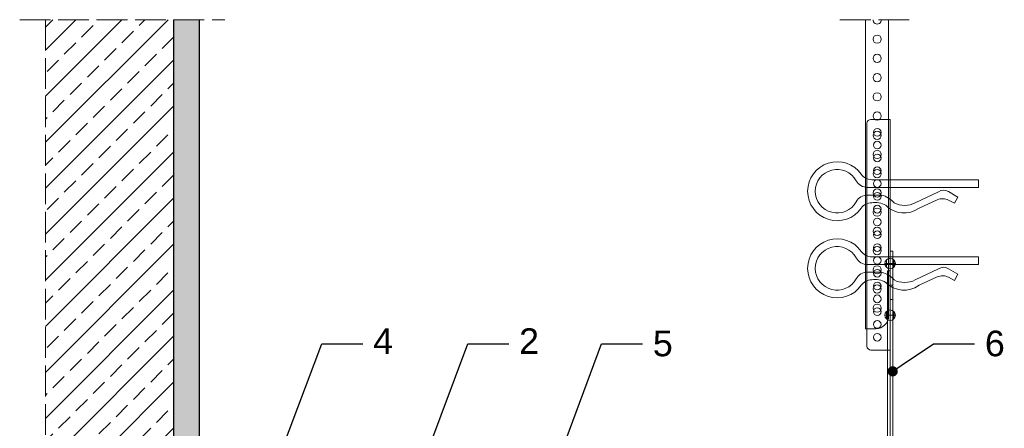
# Model space of a CAD drawing. Header units: millimetres. Extents: x 1985 to 2405, y 1188 to 1630.
# Tile 2 of 2: x 1985 to 2369, y 1470 to 1630. Entities that reach past the tile are written whole.
import ezdxf
from ezdxf import colors
from ezdxf.entities.mleader import LeaderData, LeaderLine
from ezdxf.math import Vec2, Vec3

# ---------------------------------------------------------------- set-up
doc = ezdxf.new("R2010")
doc.units = ezdxf.units.MM
doc.linetypes.add('ACAD_ISO02W100', pattern=[15, 12, -3])
for name, color, linetype, lineweight in [('_RIGIPS AKCESORIA', 7, 'Continuous', 18), ('_RIGIPS G-K', 7, 'Continuous', 25), ('KRESKOWANIE', 7, 'Continuous', 9), ('OPISY', 7, 'Continuous', 9), ('PRZERYWANA', 7, 'ACAD_ISO02W100', 9)]:
    doc.layers.add(name, color=color, linetype=linetype, lineweight=lineweight)
doc.styles.get("Standard").update_dxf_attribs({"font": 'arial.ttf'})

# ---------------------------------------------------------------- blocks, each defined once
blk = doc.blocks.new('wieszak noniuszowy bok')
at = {"layer": '_RIGIPS AKCESORIA', "lineweight": 0}
for p, q in [((1390.98, 5092.86), (1390.98, 5179.86)), ((1392.48, 5181.36), (1399.98, 5181.36)), ((1399.98, 5024.65), (1399.98, 5181.36)), ((1399.98, 5129.95), (1399.97, 5129.95)), ((1399.98, 5129.95), (1401, 5129.95)), ((1401, 5129.95), (1401, 5024.65)), ((1401, 5129.95), (1401, 5129.95)), ((1398.54, 5126.58), (1398.54, 5123.65)), ((1399.98, 5126.06), (1399.98, 5102.02)), ((1401.42, 5126.58), (1401.42, 5123.65)), ((1398.96, 5122.28), (1399.98, 5122.28)), ((1398.96, 5122.28), (1399.98, 5122.28)), ((1398.96, 5122.28), (1398.96, 5050.72)), ((1399.98, 5116.66), (1401, 5116.66)), ((1399.98, 5116.63), (1399.98, 5116.66)), ((1399.98, 5116.66), (1399.98, 5116.63)), ((1399.98, 5116.62), (1399.98, 5116.63)), ((1399.98, 5116.63), (1399.98, 5116.56)), ((1399.98, 5116.55), (1399.98, 5116.63)), ((1399.98, 5116.63), (1399.98, 5116.55)), ((1399.98, 5116.55), (1399.98, 5116.62)), ((1399.98, 5116.56), (1399.98, 5116.43)), ((1399.98, 5116.42), (1399.98, 5116.55)), ((1399.98, 5116.41), (1399.98, 5116.55)), ((1399.98, 5116.55), (1399.98, 5116.41)), ((1399.98, 5116.43), (1399.98, 5116.25)), ((1399.98, 5116.24), (1399.98, 5116.42)), ((1399.98, 5116.21), (1399.98, 5116.41)), ((1399.98, 5116.41), (1399.98, 5116.21)), ((1399.98, 5116.25), (1399.98, 5116.01)), ((1399.98, 5116), (1399.98, 5116.24)), ((1399.98, 5115.97), (1399.98, 5116.21)), ((1399.98, 5116.21), (1399.98, 5115.97)), ((1399.98, 5116.01), (1399.98, 5115.74)), ((1399.98, 5115.71), (1399.98, 5116)), ((1399.98, 5115.69), (1399.98, 5115.97)), ((1399.98, 5115.97), (1399.98, 5115.69)), ((1399.98, 5115.74), (1399.98, 5115.41)), ((1399.98, 5115.38), (1399.98, 5115.71)), ((1399.98, 5115.37), (1399.98, 5115.69)), ((1399.98, 5115.69), (1399.98, 5115.37)), ((1399.98, 5115.41), (1399.98, 5115.05)), ((1399.98, 5115.02), (1399.98, 5115.38)), ((1399.98, 5115.02), (1399.98, 5115.37)), ((1399.98, 5115.37), (1399.98, 5115.02)), ((1399.98, 5115.05), (1399.98, 5114.67)), ((1399.98, 5114.65), (1399.98, 5115.02)), ((1399.98, 5114.64), (1399.98, 5115.02)), ((1399.98, 5115.02), (1399.98, 5114.64)), ((1399.98, 5114.67), (1399.98, 5114.28)), ((1399.98, 5114.25), (1399.98, 5114.65)), ((1399.98, 5114.25), (1399.98, 5114.64)), ((1399.98, 5114.64), (1399.98, 5114.25)), ((1399.98, 5114.28), (1399.98, 5113.88)), ((1399.98, 5113.85), (1399.98, 5114.25)), ((1399.98, 5113.84), (1399.98, 5114.25)), ((1399.98, 5114.25), (1399.98, 5113.84)), ((1399.98, 5113.88), (1399.98, 5113.48)), ((1399.98, 5113.46), (1399.98, 5113.85)), ((1399.98, 5113.84), (1399.98, 5113.44)), ((1399.98, 5113.44), (1399.98, 5113.84)), ((1399.98, 5113.48), (1399.98, 5113.1)), ((1399.98, 5113.07), (1399.98, 5113.46)), ((1399.98, 5113.44), (1399.98, 5113.06)), ((1399.98, 5113.06), (1399.98, 5113.44)), ((1399.98, 5113.1), (1399.98, 5112.75)), ((1399.98, 5112.72), (1399.98, 5113.07)), ((1399.98, 5113.06), (1399.98, 5112.68)), ((1399.98, 5112.68), (1399.98, 5113.06)), ((1399.98, 5112.75), (1399.98, 5112.42)), ((1399.98, 5112.4), (1399.98, 5112.72)), ((1399.98, 5112.68), (1399.98, 5112.33)), ((1399.98, 5112.33), (1399.98, 5112.68)), ((1399.98, 5112.42), (1399.98, 5112.14)), ((1399.98, 5112.12), (1399.98, 5112.4)), ((1399.98, 5112.33), (1399.98, 5112)), ((1399.98, 5112), (1399.98, 5112.33)), ((1399.98, 5112.14), (1399.98, 5111.9)), ((1399.98, 5111.89), (1399.98, 5112.12)), ((1399.98, 5112), (1399.98, 5111.72)), ((1399.98, 5111.72), (1399.98, 5112)), ((1399.98, 5111.9), (1399.98, 5111.72)), ((1399.98, 5111.72), (1399.98, 5111.89)), ((1399.98, 5111.72), (1399.98, 5111.6)), ((1399.98, 5111.59), (1399.98, 5111.72)), ((1399.98, 5111.72), (1399.98, 5111.48)), ((1399.98, 5111.48), (1399.98, 5111.72)), ((1399.98, 5111.6), (1399.98, 5111.54)), ((1399.98, 5111.53), (1399.98, 5111.59)), ((1399.98, 5111.54), (1399.98, 5111.53)), ((1399.98, 5111.48), (1399.98, 5111.29)), ((1399.98, 5111.29), (1399.98, 5111.48)), ((1399.98, 5111.29), (1399.98, 5111.15)), ((1399.98, 5111.15), (1399.98, 5111.29)), ((1399.98, 5111.15), (1399.98, 5111.06)), ((1399.98, 5111.06), (1399.98, 5111.15)), ((1399.98, 5111.06), (1399.98, 5111.04)), ((1399.98, 5111.04), (1399.98, 5111.06)), ((1399.98, 5111.04), (1401, 5111.04)), ((1398.54, 5106.42), (1398.54, 5103.49)), ((1401.42, 5106.42), (1401.42, 5103.49)), ((1399.98, 5102.02), (1399.98, 5102.1)), ((1399.98, 5091.36), (1392.48, 5091.36)), ((1400.98, 5057.36), (1379.24, 5057.36)), ((1379.24, 5057.36), (1379.24, 5024.65)), ((1380.12, 5057.36), (1380.12, 5024.65)), ((1381.9, 5057.36), (1381.9, 5049.5)), ((1382.79, 5057.36), (1382.79, 5049.5)), ((1393.13, 5057.36), (1393.13, 5049.5)), ((1393.4, 5057.36), (1393.4, 5049.5)), ((1400.98, 5057.36), (1401, 5057.36)), ((1401, 5057.36), (1400.98, 5057.36)), ((1381.81, 5042.35), (1381.81, 5049.5)), ((1397.14, 5049.5), (1381.81, 5049.5)), ((1397.14, 5042.35), (1397.14, 5049.5)), ((1398.96, 5050.72), (1399.98, 5050.72)), ((1381.9, 5042.43), (1381.9, 5027.72)), ((1382.79, 5043.18), (1382.79, 5027.72)), ((1393.13, 5044.79), (1393.13, 5027.72)), ((1393.4, 5044.69), (1393.4, 5027.72)), ((1379.24, 5027.72), (1401, 5027.72)), ((1380.57, 5027.72), (1380.57, 5024.65)), ((1381.46, 5024.65), (1381.46, 5027.72)), ((1379.24, 5024.65), (1381.46, 5024.65)), ((1399.98, 5026.19), (1401, 5026.19)), ((1401, 5024.65), (1399.98, 5024.65))]:
    blk.add_line(p, q, dxfattribs=at)
at = {"layer": '_RIGIPS AKCESORIA'}
for p, q in [((1397.92, 5125.12), (1402.03, 5125.12)), ((1397.92, 5104.96), (1402.03, 5104.96))]:
    blk.add_line(p, q, dxfattribs=at)
for centre, radius in [((1394.98, 5176.36), 1.5), ((1394.98, 5171.36), 1.5), ((1394.98, 5166.36), 1.5), ((1394.98, 5161.36), 1.5), ((1394.98, 5156.36), 1.5), ((1394.98, 5151.36), 1.5), ((1394.98, 5146.36), 1.5), ((1394.98, 5141.36), 1.5), ((1394.98, 5136.36), 1.5), ((1394.98, 5131.36), 1.5), ((1394.98, 5126.36), 1.5), ((1399.98, 5125.12), 2.06), ((1394.98, 5121.36), 1.5), ((1394.98, 5116.36), 1.5), ((1394.98, 5111.36), 1.5), ((1394.98, 5106.36), 1.5), ((1399.98, 5104.96), 2.06), ((1394.98, 5101.36), 1.5), ((1394.98, 5096.36), 1.5)]:
    blk.add_circle(centre, radius, dxfattribs=at)
at = {"layer": '_RIGIPS AKCESORIA', "lineweight": 0}
for centre, start, end in [((1392.48, 5179.86), 90, 180), ((1392.48, 5092.86), 180, 270)]:
    blk.add_arc(centre, 1.5, start, end, dxfattribs=at)
at = {"layer": '_RIGIPS AKCESORIA'}
blk.add_arc((1389.48, 5034.29), 11.12, 46.445, 133.4017, dxfattribs=at)
blk = doc.blocks.new('klamra')
at = {"layer": '_RIGIPS AKCESORIA'}
for p, q in [((6831.19, 2764.92), (6831.19, 2808.19)), ((6834.19, 2802.92), (6834.19, 2808.19)), ((6828.19, 2764.92), (6828.19, 2806.53)), ((6832.87, 2780.55), (6837.19, 2789.57)), ((6839.31, 2788.09), (6836.06, 2780.95)), ((6832.86, 2776.63), (6835, 2772.92)), ((6836.19, 2776.54), (6837.38, 2774.29)), ((6835, 2772.92), (6837.38, 2774.29)), ((6831.19, 2764.92), (6828.19, 2764.92))]:
    blk.add_line(p, q, dxfattribs=at)
for centre, radius, start, end in [((6832.69, 2820.02), 11.5, 305.1527, 234.8473), ((6832.69, 2820.02), 8.5, 298.7822, 241.2178), ((6826.19, 2808.19), 5, 0, 61.2178), ((6839.19, 2808.19), 5, 118.7822, 180), ((6823.19, 2806.53), 5, 0, 54.8473), ((6842.19, 2806.53), 5, 125.1527, 180), ((6845.23, 2805.18), 8.16, 170.4436, 210.2847), ((6843.93, 2805.32), 10.09, 195.2653, 228.1308), ((6831.19, 2793.92), 10, 324.3132, 45.573), ((6829.23, 2793.69), 8.97, 332.6387, 27.3613), ((6835.87, 2778.58), 3.59, 146.8414, 212.9715), ((6840.61, 2778.88), 5, 155.5109, 207.8622)]:
    blk.add_arc(centre, radius, start, end, dxfattribs=at)
blk = doc.blocks.new('noniusz uciety')
at = {"layer": '_RIGIPS AKCESORIA'}
for p, q in [((1663.33, 1509.33), (1663.33, 1629.95)), ((1672.33, 1514.33), (1672.33, 1629.95)), ((1667.33, 1509.33), (1663.33, 1509.33))]:
    blk.add_line(p, q, dxfattribs=at)
for centre in [(1667.88, 1622.34), (1667.88, 1614.84), (1667.88, 1607.34), (1667.88, 1599.84), (1667.88, 1592.34), (1667.88, 1584.84), (1667.88, 1577.34), (1667.88, 1569.84), (1667.88, 1562.34), (1667.88, 1554.84), (1667.88, 1547.34), (1667.88, 1539.84), (1667.88, 1532.34), (1667.88, 1524.84), (1667.88, 1517.34)]:
    blk.add_circle(centre, 1.6, dxfattribs=at)
for centre, radius, start, end in [((1667.88, 1629.84), 1.6, 175.8835, 4.1165), ((1667.33, 1514.33), 5, 270, 0)]:
    blk.add_arc(centre, radius, start, end, dxfattribs=at)
blk = doc.blocks.new('_Dot')
at = {"color": 0, "linetype": 'ByBlock', "lineweight": -2}
blk.add_line((-0.5, 0), (-1, 0), dxfattribs=at)
at = {"color": 0, "linetype": 'ByBlock', "const_width": 0.5}
blk.add_lwpolyline([(-0.25, 0, 1), (0.25, 0, 1)], format="xyb", close=True, dxfattribs=at)

msp = doc.modelspace()

# ---------------------------------------------------------------- hatches: boundary and pattern name
at = {"layer": 'KRESKOWANIE'}
h = msp.add_hatch(dxfattribs=at)
h.set_pattern_fill('ANSI33', color=256, scale=2, angle=180, style=0)
h.paths.add_polyline_path([(2045.203, 1629.951), (1995.203, 1629.951), (1995.203, 1278.951), (2045.203, 1278.951)])
h = msp.add_hatch(dxfattribs=at)
h.set_pattern_fill('AR-SAND', color=256, scale=0.1, style=0)
h.paths.add_polyline_path([(2055.203, 1629.951), (2045.203, 1629.951), (2045.203, 1278.951), (2055.203, 1278.951)])

# ---------------------------------------------------------------- linework, layer by layer
for p, q in [((2045.203, 1629.951), (2045.203, 1278.951)), ((2055.203, 1629.951), (2055.203, 1278.951))]:
    msp.add_line(p, q)
at = {"layer": 'PRZERYWANA'}
for p, q in [((1985.203, 1629.951), (2065.203, 1629.951)), ((1995.203, 1629.951), (1995.203, 1278.951)), ((2305.068, 1629.951), (2334.068, 1629.951))]:
    msp.add_line(p, q, dxfattribs=at)

# ---------------------------------------------------------------- block references
msp.add_blockref('wieszak noniuszowy bok', (924.65, -3590.358))
at = {"xscale": -1, "rotation": 90}
for p in [(5124.001, 8395.691), (5124.001, 8365.594)]:
    msp.add_blockref('klamra', p, dxfattribs=at)
at = {"layer": '_RIGIPS G-K'}
msp.add_blockref('noniusz uciety', (651.735, 0), dxfattribs=at)

# ---------------------------------------------------------------- leaders
at = {"layer": 'OPISY'}
ml = msp.add_multileader_mtext('Standard', dxfattribs=at)
ml.set_content('4', color=256)
ml.set_leader_properties()
ml.set_arrow_properties(name='DOT')
ml.build(insert=Vec2(0, 0))
ctx = ml.context
ctx.base_point, ctx.char_height, ctx.landing_gap_size, ctx.plane_origin = Vec3(2119.03, 1503.505), 10, 4, Vec3(1926.441, 1647.164)
notes = []
notes.append((ctx, [(0, (1, 1, 0), (2103.03, 1503.505), (1, 0), 16, [(0, [(2079.304, 1440.417)], 0, [])])]))
ctx.mtext.insert, ctx.mtext.flow_direction = Vec3(2123.03, 1509.505), 5
ml = msp.add_multileader_mtext('Standard', dxfattribs=at)
ml.set_content('2', color=256)
ml.set_leader_properties()
ml.set_arrow_properties(name='DOT')
ml.build(insert=Vec2(0, 0))
ctx = ml.context
ctx.base_point, ctx.char_height, ctx.landing_gap_size, ctx.plane_origin = Vec3(2175.964, 1503.505), 10, 4, Vec3(1983.375, 1647.164)
notes.append((ctx, [(0, (1, 1, 0), (2159.964, 1503.505), (1, 0), 16, [(0, [(2139.427, 1448.353)], 0, [])])]))
ctx.mtext.insert, ctx.mtext.flow_direction = Vec3(2179.964, 1509.505), 5
ml = msp.add_multileader_mtext('Standard', dxfattribs=at)
ml.set_content('5', color=256)
ml.set_leader_properties()
ml.set_arrow_properties(name='DOT')
ml.build(insert=Vec2(0, 0))
ctx = ml.context
ctx.base_point, ctx.char_height, ctx.landing_gap_size, ctx.plane_origin = Vec3(2228.125, 1503.505), 10, 4, Vec3(2035.536, 1647.164)
notes.append((ctx, [(0, (1, 1, 0), (2212.125, 1503.505), (1, 0), 16, [(0, [(2191.588, 1448.353)], 0, [])])]))
ctx.mtext.insert, ctx.mtext.flow_direction = Vec3(2232.125, 1508.59), 5
ml = msp.add_multileader_mtext('Standard', dxfattribs=at)
ml.set_content('6', color=256)
ml.set_leader_properties()
ml.set_arrow_properties(name='DOT')
ml.build(insert=Vec2(0, 0))
ctx = ml.context
ctx.base_point, ctx.char_height, ctx.landing_gap_size, ctx.plane_origin = Vec3(2357.605, 1503.505), 10, 4, Vec3(2165.016, 1647.164)
notes.append((ctx, [(0, (1, 1, 0), (2341.605, 1503.505), (1, 0), 16, [(0, [(2325.654, 1492.705)], 0, [])])]))
ctx.mtext.insert, ctx.mtext.flow_direction = Vec3(2361.605, 1508.59), 5
for ctx, leaders in notes:
    for number, flags, end, landing, length, lines in leaders:
        leader = LeaderData()
        leader.index, (leader.has_last_leader_line, leader.has_dogleg_vector, leader.attachment_direction) = number, flags
        leader.last_leader_point, leader.dogleg_vector, leader.dogleg_length = Vec3(end), Vec3(landing), length
        for number, points, colour, breaks in lines:
            line = LeaderLine()
            line.index, line.vertices, line.color, line.breaks = number, Vec3.list(points), colors.encode_raw_color(colour), breaks
            leader.lines.append(line)
        ctx.leaders.append(leader)

doc.saveas('drawing.dxf')
